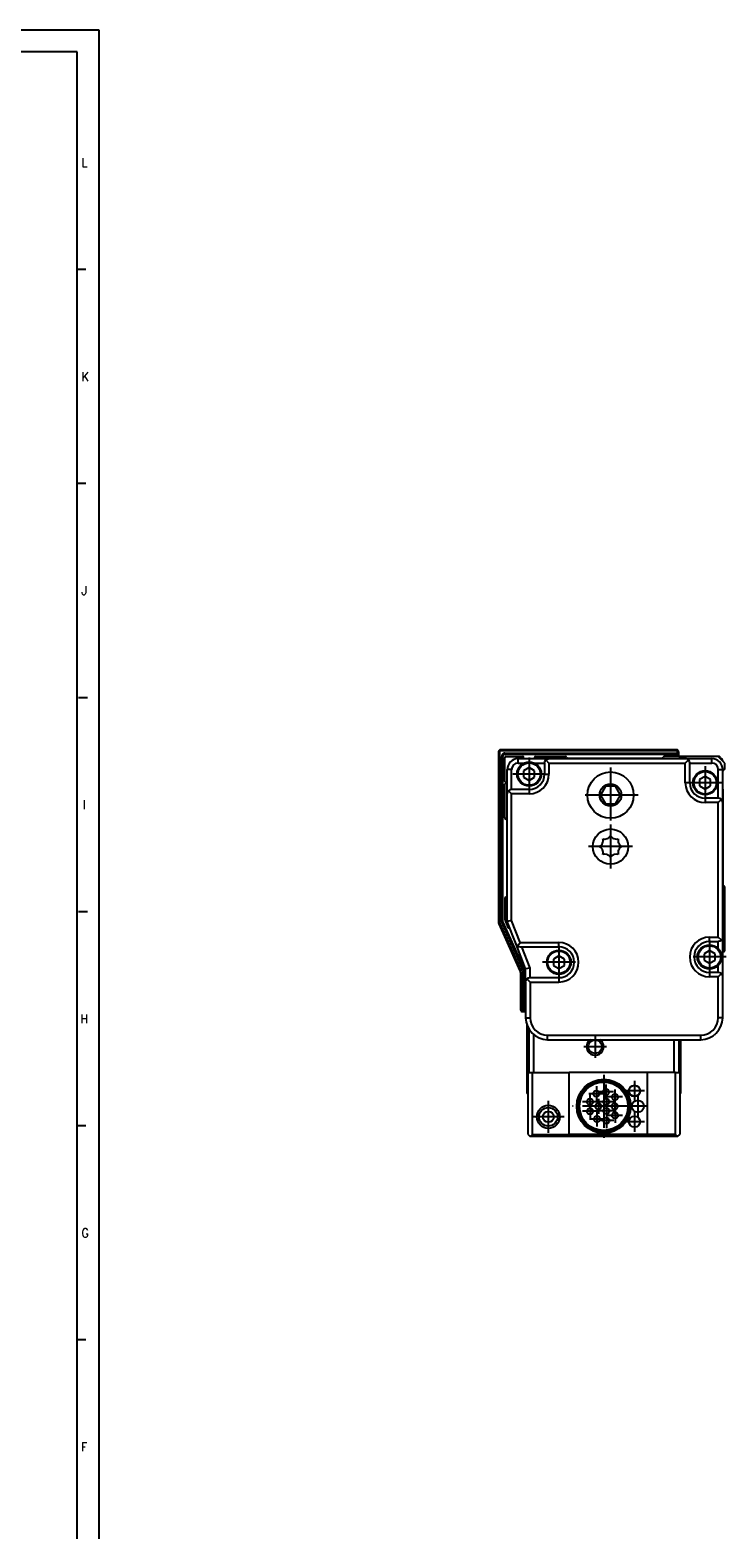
# Model space of a CAD drawing. Header units: inches. Extents: x -381 to 19228, y -418 to 176.
# Tile 14 of 37: x 443 to 601, y -165 to 176. Entities that reach past the tile are written whole.
import ezdxf

# ---------------------------------------------------------------- set-up
doc = ezdxf.new("R2010")
doc.units = ezdxf.units.IN
doc.linetypes.add('DOT_CENTER', pattern=[14, 12, -1, 0, -1])
doc.layers.add('1', color=7, linetype='Continuous')
doc.styles.add('CONVERTER_12', font='txt.shx', dxfattribs={"width": 0.9})

# ---------------------------------------------------------------- blocks, each defined once
blk = doc.blocks.new('Modulo_der__14E___32', base_point=(551.12, -53.93))
at = {"color": 7, "linetype": 'Continuous'}
for p, q in [((551.37, 10.47), (555.12, 10.47)), ((558.12, 10.47), (564.87, 10.47)), ((599.62, 10.47), (587.37, 10.47)), ((592.37, 10.47), (592.42, 10.52)), ((592.42, 10.52), (595.48, 10.52)), ((595.48, 10.52), (599.82, 10.52)), ((601.12, 8.97), (599.62, 10.47)), ((600.12, 10.22), (599.82, 10.52)), ((551.12, 4.77), (551.12, 10.22)), ((552.62, 7.47), (551.62, 7.47)), ((551.62, 1.97), (551.62, 7.47)), ((552.62, 2.97), (552.62, 7.47)), ((554.12, 9.97), (561.12, 9.97)), ((554.12, 8.97), (554.12, 9.97)), ((554.12, 8.97), (555.47, 8.97)), ((555.37, 9.97), (555.37, 10.22)), ((556.62, 7.92), (555.37, 7.19)), ((555.37, 7.19), (555.37, 5.75)), ((555.47, 8.97), (555.51, 8.97)), ((557.87, 7.19), (556.62, 7.92)), ((557.73, 8.97), (557.76, 8.97)), ((557.76, 8.97), (560.12, 8.97)), ((557.87, 10.22), (557.87, 9.97)), ((557.87, 5.75), (557.87, 7.19)), ((560.12, 8.97), (560.2, 9.35)), ((560.12, 8.97), (560.12, 6.47)), ((560.2, 9.35), (560.41, 9.68)), ((560.41, 9.68), (560.53, 9.78)), ((560.41, 9.68), (561.12, 8.97)), ((560.53, 9.78), (560.71, 9.89)), ((560.71, 9.89), (560.74, 9.9)), ((560.74, 9.9), (560.91, 9.95)), ((560.91, 9.95), (561.12, 9.97)), ((561.12, 9.97), (592.12, 9.97)), ((561.12, 8.97), (561.12, 6.47)), ((561.12, 8.97), (592.12, 8.97)), ((586.87, 9.97), (565.37, 9.97)), ((592.12, 9.97), (598.12, 9.97)), ((592.33, 9.95), (592.12, 9.97)), ((592.83, 9.68), (592.12, 8.97)), ((592.12, 4.47), (592.12, 8.97)), ((592.5, 9.9), (592.33, 9.95)), ((592.53, 9.89), (592.5, 9.9)), ((592.71, 9.78), (592.53, 9.89)), ((592.83, 9.68), (592.71, 9.78)), ((593.04, 9.35), (592.83, 9.68)), ((593.12, 8.97), (593.04, 9.35)), ((593.12, 8.97), (598.12, 8.97)), ((593.12, 4.47), (593.12, 8.97)), ((598.12, 8.97), (598.12, 9.97)), ((599.62, 7.47), (600.62, 7.47)), ((599.62, 0.97), (599.62, 7.47)), ((599.87, 10.22), (600.12, 10.22)), ((600.12, 9.97), (600.12, 10.22)), ((600.62, -0.03), (600.62, 7.47)), ((600.62, 7.22), (600.62, 7.25)), ((600.62, 5.97), (600.62, 7.22)), ((600.63, 7.29), (600.64, 7.3)), ((600.63, 7.29), (600.63, 7.27)), ((600.63, 7.27), (600.63, 7.28)), ((600.7, 7.4), (600.68, 7.39)), ((600.73, 7.43), (600.7, 7.4)), ((600.8, 7.46), (600.77, 7.45)), ((600.83, 7.47), (600.8, 7.46)), ((600.94, 7.48), (600.92, 7.48)), ((600.96, 7.49), (600.94, 7.48)), ((601, 7.51), (600.99, 7.5)), ((601.01, 7.52), (601, 7.51)), ((601.03, 7.53), (601.01, 7.52)), ((601.04, 7.54), (601.03, 7.53)), ((601.08, 7.58), (601.04, 7.54)), ((601.12, 7.72), (601.12, 8.97)), ((551.42, 4.47), (551.12, 4.77)), ((551.12, 4.17), (551.42, 4.47)), ((551.12, -3.53), (551.12, 4.17)), ((555.37, 5.75), (556.62, 5.03)), ((556.62, 5.03), (557.87, 5.75)), ((560.12, 6.47), (561.12, 6.47)), ((573.96, 3.68), (572.81, 1.68)), ((576.27, 3.68), (573.96, 3.68)), ((577.42, 1.68), (576.27, 3.68)), ((593.12, 4.47), (592.12, 4.47)), ((596.62, 5.92), (595.37, 5.19)), ((595.37, 5.19), (595.37, 3.75)), ((595.37, 3.75), (596.62, 3.03)), ((597.87, 5.19), (596.62, 5.92)), ((596.62, 3.03), (597.87, 3.75)), ((597.87, 3.75), (597.87, 5.19)), ((600.62, 5.95), (600.62, 5.97)), ((600.62, 5.97), (600.62, 5.95)), ((600.62, 5.93), (600.62, 5.95)), ((551.64, 2.18), (551.62, 1.97)), ((551.62, -27.03), (551.62, 1.97)), ((551.7, 2.35), (551.64, 2.18)), ((551.71, 2.38), (551.7, 2.35)), ((551.81, 2.56), (551.71, 2.38)), ((551.91, 2.68), (551.81, 2.56)), ((552.24, 2.9), (551.91, 2.68)), ((551.91, 2.68), (552.62, 1.97)), ((552.62, 2.97), (552.24, 2.9)), ((556.62, 2.97), (552.62, 2.97)), ((556.62, 1.97), (552.62, 1.97)), ((552.62, -26.84), (552.62, 1.97)), ((556.62, 2.97), (556.62, 1.97)), ((572.81, 1.68), (573.96, -0.32)), ((576.27, -0.32), (577.42, 1.68)), ((599.62, 0.97), (596.62, 0.97)), ((596.62, 0.97), (596.62, -0.03)), ((600, 0.9), (599.62, 0.97)), ((600.33, 0.68), (599.62, -0.03)), ((600.33, 0.68), (600, 0.9)), ((600.43, 0.56), (600.33, 0.68)), ((600.53, 0.38), (600.43, 0.56)), ((600.54, 0.35), (600.53, 0.38)), ((600.6, 0.18), (600.54, 0.35)), ((600.62, -0.03), (600.6, 0.18)), ((600.62, 3), (600.62, 3.01)), ((600.62, 3), (600.62, 2.97)), ((600.62, 2.97), (600.62, 3)), ((600.62, 2.97), (600.62, -18.78)), ((600.62, 2.37), (600.62, 1.32)), ((573.96, -0.32), (576.27, -0.32)), ((599.62, -0.03), (596.62, -0.03)), ((599.62, -30.63), (599.62, -0.03)), ((600.62, -30.63), (600.62, -0.03)), ((551.62, -3.97), (551.62, -3.98)), ((572.62, -10.03), (572.93, -9.81)), ((572.93, -10.25), (572.62, -10.03)), ((572.93, -9.81), (572.98, -9.76)), ((572.98, -9.76), (573.18, -9.51)), ((573.18, -9.51), (573.27, -9.36)), ((573.27, -9.36), (573.3, -9.28)), ((573.3, -9.28), (573.38, -9.03)), ((573.35, -8.26), (573.73, -8.33)), ((573.41, -8.59), (573.35, -8.26)), ((573.38, -9.03), (573.42, -8.7)), ((573.42, -8.64), (573.41, -8.59)), ((573.42, -8.7), (573.42, -8.64)), ((573.73, -8.33), (573.79, -8.33)), ((573.79, -8.33), (574.37, -8.21)), ((574.37, -8.21), (574.6, -8.09)), ((574.6, -8.09), (574.77, -7.96)), ((574.77, -7.96), (574.85, -7.89)), ((574.85, -7.89), (574.9, -7.84)), ((574.9, -7.84), (575.12, -7.53)), ((575.12, -7.53), (575.34, -7.84)), ((575.34, -7.84), (575.38, -7.89)), ((575.38, -7.89), (575.47, -7.96)), ((575.47, -7.96), (575.64, -8.09)), ((575.64, -8.09), (575.87, -8.21)), ((575.87, -8.21), (576.45, -8.33)), ((576.45, -8.33), (576.51, -8.33)), ((576.51, -8.33), (576.89, -8.26)), ((576.89, -8.26), (576.82, -8.59)), ((576.82, -8.59), (576.82, -8.64)), ((576.82, -8.64), (576.82, -8.7)), ((576.82, -8.7), (576.86, -9.03)), ((576.86, -9.03), (576.93, -9.28)), ((576.93, -9.28), (576.97, -9.36)), ((576.97, -9.36), (577.06, -9.51)), ((577.06, -9.51), (577.26, -9.76)), ((577.26, -9.76), (577.31, -9.81)), ((577.31, -9.81), (577.62, -10.03)), ((577.62, -10.03), (577.31, -10.25)), ((572.98, -10.29), (572.93, -10.25)), ((573.18, -10.55), (572.98, -10.29)), ((573.27, -10.7), (573.18, -10.55)), ((573.3, -10.78), (573.27, -10.7)), ((573.38, -11.03), (573.3, -10.78)), ((573.35, -11.8), (573.41, -11.47)), ((573.73, -11.73), (573.35, -11.8)), ((573.42, -11.35), (573.38, -11.03)), ((573.41, -11.47), (573.42, -11.42)), ((573.42, -11.42), (573.42, -11.35)), ((573.79, -11.73), (573.73, -11.73)), ((574.37, -11.84), (573.79, -11.73)), ((574.6, -11.96), (574.37, -11.84)), ((574.77, -12.09), (574.6, -11.96)), ((574.85, -12.17), (574.77, -12.09)), ((574.9, -12.22), (574.85, -12.17)), ((575.12, -12.53), (574.9, -12.22)), ((575.34, -12.22), (575.12, -12.53)), ((575.38, -12.17), (575.34, -12.22)), ((575.47, -12.09), (575.38, -12.17)), ((575.64, -11.96), (575.47, -12.09)), ((575.87, -11.84), (575.64, -11.96)), ((576.45, -11.73), (575.87, -11.84)), ((576.51, -11.73), (576.45, -11.73)), ((576.89, -11.8), (576.51, -11.73)), ((576.86, -11.03), (576.82, -11.35)), ((576.82, -11.35), (576.82, -11.42)), ((576.82, -11.42), (576.82, -11.47)), ((576.82, -11.47), (576.89, -11.8)), ((576.93, -10.78), (576.86, -11.03)), ((576.97, -10.7), (576.93, -10.78)), ((577.06, -10.55), (576.97, -10.7)), ((577.26, -10.29), (577.06, -10.55)), ((577.31, -10.25), (577.26, -10.29)), ((601.12, -33.63), (601.12, -19.28)), ((551.12, -21.78), (551.12, -26.73)), ((551.62, -21.53), (551.37, -21.53)), ((551.14, -26.82), (551.74, -28.37)), ((552.62, -26.84), (551.62, -27.03)), ((553.63, -32.19), (551.62, -27.03)), ((554.56, -31.83), (552.62, -26.84)), ((597.62, -31.63), (597.62, -30.63)), ((597.62, -30.63), (599.62, -30.63)), ((600.33, -31.34), (599.62, -30.63)), ((600.62, -30.63), (600.6, -30.84)), ((600.62, -39.63), (600.62, -30.63)), ((555.82, -37.83), (553.63, -32.19)), ((553.63, -32.19), (553.63, -32.21)), ((553.63, -32.21), (553.84, -32.52)), ((553.84, -32.52), (553.85, -32.53)), ((553.85, -32.53), (553.99, -32.65)), ((553.99, -32.65), (554.56, -31.83)), ((553.99, -32.65), (554.18, -32.75)), ((554.18, -32.75), (554.56, -32.83)), ((554.56, -31.83), (563.37, -31.83)), ((554.56, -32.83), (563.37, -32.83)), ((556.82, -37.64), (554.95, -32.83)), ((563.37, -32.83), (563.37, -31.83)), ((597.62, -33.69), (596.37, -34.41)), ((597.62, -31.63), (599.62, -31.63)), ((598.87, -34.41), (597.62, -33.69)), ((600, -31.55), (599.62, -31.63)), ((599.62, -33.24), (599.62, -31.63)), ((599.62, -33.27), (599.62, -33.24)), ((600.33, -31.34), (600, -31.55)), ((600.43, -31.22), (600.33, -31.34)), ((600.53, -31.04), (600.43, -31.22)), ((600.54, -31.01), (600.53, -31.04)), ((600.6, -30.84), (600.54, -31.01)), ((600.62, -33.88), (600.87, -33.88)), ((563.37, -34.88), (562.12, -35.61)), ((562.12, -35.61), (562.12, -37.05)), ((562.12, -37.05), (563.37, -37.77)), ((564.62, -35.61), (563.37, -34.88)), ((563.37, -37.77), (564.62, -37.05)), ((564.62, -37.05), (564.62, -35.61)), ((596.37, -34.41), (596.37, -35.85)), ((596.37, -35.85), (597.62, -36.57)), ((597.62, -36.57), (598.87, -35.85)), ((598.87, -35.85), (598.87, -34.41)), ((599.62, -37.02), (599.62, -36.99)), ((599.62, -38.63), (599.62, -37.02)), ((600.62, -40.03), (600.62, -36.63)), ((556.82, -37.64), (555.82, -37.83)), ((555.82, -40.83), (555.82, -37.83)), ((555.82, -40.83), (555.9, -40.45)), ((555.82, -40.83), (555.82, -48.93)), ((555.9, -40.45), (556.11, -40.12)), ((556.11, -40.12), (556.44, -39.9)), ((556.82, -40.83), (556.11, -40.12)), ((556.44, -39.9), (556.82, -39.83)), ((556.82, -39.83), (556.82, -37.64)), ((556.82, -39.83), (563.37, -39.83)), ((556.82, -40.83), (563.37, -40.83)), ((556.82, -40.83), (556.82, -48.93)), ((563.37, -39.83), (563.37, -40.83)), ((597.62, -38.63), (597.62, -39.63)), ((599.62, -38.63), (597.62, -38.63)), ((599.62, -39.63), (597.62, -39.63)), ((600, -38.71), (599.62, -38.63)), ((600.33, -38.92), (599.62, -39.63)), ((599.62, -48.93), (599.62, -39.63)), ((600.33, -38.92), (600, -38.71)), ((600.39, -38.99), (600.33, -38.92)), ((600.54, -39.25), (600.39, -38.99)), ((600.56, -39.29), (600.54, -39.25)), ((600.62, -39.63), (600.56, -39.29)), ((600.62, -48.93), (600.62, -39.63)), ((555.82, -48.93), (556.82, -48.93)), ((600.62, -48.93), (599.62, -48.93)), ((560.82, -53.93), (560.82, -52.93)), ((560.82, -52.93), (595.62, -52.93)), ((560.82, -53.93), (595.62, -53.93)), ((595.62, -53.93), (595.62, -52.93))]:
    blk.add_line(p, q, dxfattribs=at)
for centre, radius in [((556.62, 6.47), 2.75), ((556.62, 6.47), 2.55), ((575.12, 1.68), 5.25), ((596.62, 4.47), 2.75), ((596.62, 4.47), 2.55), ((575.12, 1.68), 2.5), ((575.12, -10.03), 4), ((563.37, -36.33), 2.75), ((563.37, -36.33), 2.55), ((597.62, -35.13), 2.75), ((597.62, -35.13), 2.55)]:
    blk.add_circle(centre, radius, dxfattribs=at)
for centre, radius, start, end in [((551.37, 10.22), 0.25, 90, 180), ((555.12, 10.22), 0.25, 0, 90), ((558.12, 10.22), 0.25, 90, 180), ((564.87, 10.22), 0.25, 0, 90), ((587.37, 10.22), 0.25, 90, 180), ((554.12, 7.47), 2.5, 90, 180), ((554.12, 7.47), 1.5, 90, 180), ((565.37, 10.22), 0.25, 180, 270), ((586.87, 10.22), 0.25, 270, 0), ((598.12, 7.47), 2.5, 0, 90), ((598.12, 7.47), 1.5, 0, 90), ((600.87, 7.22), 0.25, 90, 180), ((600.87, 7.72), 0.25, 270, 0), ((556.62, 6.47), 4.5, 270, 0), ((556.62, 6.47), 3.5, 270, 0), ((596.62, 4.47), 4.5, 180, 270), ((596.62, 4.47), 3.5, 180, 270), ((600.37, 3.01), 0.248, 352.1289, 358.1465), ((551.37, -3.53), 0.25, 179.9999, 269.9999), ((551.37, -4.03), 0.25, 12.0001, 89.9999), ((600.87, -18.78), 0.25, 180, 270), ((600.87, -19.28), 0.25, 0, 90), ((551.37, -21.78), 0.25, 90, 180), ((551.37, -26.73), 0.25, 180, 201.3067), ((551.98, -28.28), 0.25, 201.3067, 291.6885), ((552.16, -28.74), 0.25, 84.0002, 111.6883), ((597.62, -35.13), 4.5, 90, 270), ((563.37, -36.33), 4.5, 270, 90), ((563.37, -36.33), 3.5, 270, 90), ((597.62, -35.13), 3.5, 90, 270), ((600.87, -33.63), 0.25, 270, 0), ((600.37, -36.63), 0.25, 0.0035, 9.0038), ((600.12, -40.03), 0.5, 354.002, 0.0019), ((560.82, -48.93), 5, 180, 270), ((560.82, -48.93), 4, 180, 270), ((595.62, -48.93), 4, 270, 0), ((595.62, -48.93), 5, 270, 0)]:
    blk.add_arc(centre, radius, start, end, dxfattribs=at)
at = {"layer": '1', "color": 2, "linetype": 'DOT_CENTER'}
for p, q in [((556.62, 10.22), (556.62, 2.72)), ((575.12, 7.93), (575.12, -4.57)), ((596.62, 8.22), (596.62, 0.72)), ((560.37, 6.47), (552.87, 6.47)), ((600.37, 4.47), (592.87, 4.47)), ((581.37, 1.68), (568.87, 1.68)), ((575.12, -5.03), (575.12, -15.03)), ((580.12, -10.03), (570.12, -10.03)), ((563.37, -32.58), (563.37, -40.08)), ((597.62, -31.38), (597.62, -38.88)), ((567.12, -36.33), (559.62, -36.33)), ((601.37, -35.13), (593.87, -35.13))]:
    blk.add_line(p, q, dxfattribs=at)
blk = doc.blocks.new('CABEZA_1__33', base_point=(556.12, -75.97))
at = {"color": 7, "linetype": 'Continuous'}
for p, q in [((556.12, -50.62), (556.12, -66.17)), ((556.62, -61.37), (556.62, -51.64)), ((557.62, -52.76), (557.62, -61.37)), ((570.57, -53.93), (570.24, -54.14)), ((573, -54.14), (572.68, -53.93)), ((589.62, -61.37), (589.62, -53.93)), ((590.62, -53.93), (590.62, -61.37)), ((591.12, -66.17), (591.12, -53.93)), ((556.37, -61.37), (557.37, -61.37)), ((556.37, -75.47), (556.37, -61.37)), ((557.37, -61.37), (565.69, -61.37)), ((557.37, -75.47), (557.37, -61.37)), ((583.46, -61.37), (565.69, -61.37)), ((565.69, -75.47), (565.69, -61.37)), ((589.62, -61.37), (583.46, -61.37)), ((583.46, -61.37), (583.46, -75.47)), ((589.87, -61.37), (589.62, -61.37)), ((589.87, -61.37), (590.87, -61.37)), ((589.87, -75.47), (589.87, -61.37)), ((590.87, -61.37), (590.87, -75.47)), ((556.37, -66.17), (556.12, -66.17)), ((590.87, -66.17), (591.12, -66.17)), ((556.37, -75.47), (556.87, -75.97)), ((557.37, -75.47), (556.87, -75.97)), ((566.19, -75.97), (556.87, -75.97)), ((557.37, -75.47), (565.69, -75.47)), ((583.46, -75.47), (565.69, -75.47)), ((565.69, -75.47), (566.19, -75.97)), ((582.96, -75.97), (566.19, -75.97)), ((583.46, -75.47), (582.96, -75.97)), ((590.37, -75.97), (582.96, -75.97)), ((589.87, -75.47), (583.46, -75.47)), ((590.37, -75.97), (589.87, -75.47)), ((590.37, -75.97), (590.87, -75.47))]:
    blk.add_line(p, q, dxfattribs=at)
for centre, radius in [((571.62, -55.52), 1.55), ((573.57, -69.07), 6.13), ((573.57, -69.07), 5.9), ((573.57, -69.07), 5.72), ((573.57, -69.07), 5.5), ((580.57, -65.57), 1.28), ((580.57, -65.57), 1.25), ((570.44, -68.04), 0.7), ((571.92, -66.22), 0.7), ((574.07, -65.81), 0.7), ((574.17, -68.03), 0.7), ((576.11, -66.96), 0.7), ((581.32, -69.07), 1.38), ((560.97, -71.47), 2.62), ((560.97, -71.47), 2.1), ((560.97, -71.47), 1.25), ((570.47, -70.19), 0.7), ((572.02, -71.99), 0.7), ((572.37, -69.07), 0.7), ((574.17, -70.11), 0.7), ((576.07, -69.07), 0.7), ((576.14, -71.14), 0.7), ((580.57, -72.57), 1.27), ((580.57, -72.57), 1.25), ((574.17, -72.32), 0.7)]:
    blk.add_circle(centre, radius, dxfattribs=at)
for start, end in [(135.0001, 224.9999), (224.9998, 44.9998)]:
    blk.add_arc((571.62, -55.52), 1.95, start, end, dxfattribs=at)
at = {"layer": '1', "color": 2, "linetype": 'DOT_CENTER'}
for p, q in [((571.62, -52.97), (571.62, -58.07)), ((574.17, -55.52), (569.07, -55.52)), ((571.92, -64.52), (571.92, -67.92)), ((573.57, -61.94), (573.57, -76.21)), ((574.07, -64.11), (574.07, -67.51)), ((580.57, -63.3), (580.57, -67.85)), ((560.97, -67.85), (560.97, -75.09)), ((572.14, -68.04), (568.74, -68.04)), ((573.62, -66.22), (570.22, -66.22)), ((570.44, -66.34), (570.44, -69.74)), ((575.77, -65.81), (572.37, -65.81)), ((572.37, -67.37), (572.37, -70.77)), ((575.87, -68.03), (572.47, -68.03)), ((574.17, -66.33), (574.17, -69.73)), ((577.81, -66.96), (574.41, -66.96)), ((576.07, -67.37), (576.07, -70.77)), ((576.11, -65.26), (576.11, -68.66)), ((582.85, -65.57), (578.3, -65.57)), ((581.32, -66.7), (581.32, -71.45)), ((564.59, -71.47), (557.35, -71.47)), ((580.71, -69.07), (566.44, -69.07)), ((572.17, -70.19), (568.77, -70.19)), ((570.47, -68.49), (570.47, -71.89)), ((574.07, -69.07), (570.67, -69.07)), ((572.02, -70.29), (572.02, -73.69)), ((575.87, -70.11), (572.47, -70.11)), ((574.17, -68.41), (574.17, -71.81)), ((574.17, -70.62), (574.17, -74.02)), ((577.77, -69.07), (574.37, -69.07)), ((577.84, -71.14), (574.44, -71.14)), ((576.14, -69.44), (576.14, -72.84)), ((583.7, -69.07), (578.95, -69.07)), ((580.57, -70.3), (580.57, -74.85)), ((573.72, -71.99), (570.32, -71.99)), ((575.87, -72.32), (572.47, -72.32)), ((582.85, -72.57), (578.3, -72.57))]:
    blk.add_line(p, q, dxfattribs=at)
blk = doc.blocks.new('Modulo_izq__K__1__34', base_point=(549.66, -53.71))
at = {"color": 7, "linetype": 'Continuous'}
for p, q in [((549.71, 11.75), (549.66, 11.67)), ((550.77, 10.83), (550.71, 10.75)), ((550.93, 10.94), (550.84, 10.89)), ((551.12, 10.97), (550.98, 10.95)), ((590.31, 11.94), (590.27, 11.95)), ((590.4, 11.89), (590.31, 11.94)), ((600.63, 7.27), (600.62, 7.22)), ((600.64, 7.33), (600.63, 7.28)), ((600.67, 7.37), (600.64, 7.33)), ((600.69, 7.4), (600.68, 7.38)), ((600.74, 7.43), (600.71, 7.41)), ((600.8, 7.46), (600.75, 7.44)), ((600.62, -39.03), (600.65, -39.03)), ((600.65, -41.01), (600.65, -39.03)), ((600.62, -41.01), (600.62, -41.03)), ((600.62, -41.01), (600.65, -41.01)), ((600.62, -48.93), (600.62, -41.03)), ((554.64, -47.17), (554.71, -47.3)), ((554.77, -47.38), (554.84, -47.44)), ((554.98, -47.5), (555.12, -47.53)), ((555.92, -49.85), (555.93, -49.97)), ((555.93, -49.97), (555.96, -50.08)), ((600.16, -51.01), (600.19, -50.96)), ((600.19, -50.96), (600.2, -50.93)), ((597.05, -53.71), (597.16, -53.68)), ((597.16, -53.68), (597.27, -53.64)), ((598.89, -52.7), (598.96, -52.64)), ((598.96, -52.64), (599.02, -52.58))]:
    blk.add_line(p, q, dxfattribs=at)
blk = doc.blocks.new('Modulos_intermedio__FL-14__11__35', base_point=(549.62, -47.53))
at = {"color": 7, "linetype": 'Continuous'}
for p, q in [((549.64, 11.62), (549.62, 11.47)), ((549.87, 11.47), (549.62, 11.47)), ((549.62, 11.47), (549.62, -27.21)), ((549.71, 11.75), (549.64, 11.62)), ((549.84, 11.89), (549.71, 11.75)), ((549.98, 11.95), (549.84, 11.89)), ((549.88, 11.55), (549.87, 11.47)), ((549.87, 11.47), (549.87, -27.21)), ((549.89, 11.57), (549.88, 11.55)), ((549.91, 11.61), (549.89, 11.57)), ((549.95, 11.65), (549.91, 11.61)), ((549.98, 11.68), (549.95, 11.65)), ((550.12, 11.97), (549.98, 11.95)), ((550.03, 11.7), (549.98, 11.68)), ((550.05, 11.71), (550.03, 11.7)), ((550.12, 11.72), (550.05, 11.71)), ((550.12, 11.72), (550.12, 11.97)), ((590.12, 11.97), (550.12, 11.97)), ((590.12, 11.72), (550.12, 11.72)), ((550.4, 10.69), (550.37, 10.47)), ((550.62, 10.47), (550.37, 10.47)), ((550.37, -27.1), (550.37, 10.47)), ((550.43, 10.76), (550.4, 10.69)), ((550.5, 10.89), (550.43, 10.76)), ((550.59, 11), (550.5, 10.89)), ((550.71, 11.1), (550.59, 11)), ((550.64, 10.62), (550.62, 10.47)), ((550.62, -27.04), (550.62, 10.47)), ((550.71, 10.75), (550.64, 10.62)), ((550.84, 11.17), (550.71, 11.1)), ((550.84, 10.89), (550.71, 10.75)), ((550.91, 11.19), (550.84, 11.17)), ((550.98, 10.95), (550.84, 10.89)), ((551.12, 11.22), (550.91, 11.19)), ((551.12, 10.97), (550.98, 10.95)), ((551.12, 10.97), (551.12, 11.22)), ((551.12, 11.22), (590.12, 11.22)), ((551.12, 10.97), (590.12, 10.97)), ((590.12, 11.72), (590.12, 11.97)), ((590.27, 11.95), (590.12, 11.97)), ((590.2, 11.71), (590.12, 11.72)), ((590.12, 11.22), (590.2, 11.23)), ((590.12, 10.97), (590.12, 11.22)), ((590.12, 10.97), (590.27, 11)), ((590.22, 11.7), (590.2, 11.71)), ((590.2, 11.23), (590.22, 11.24)), ((590.26, 11.68), (590.22, 11.7)), ((590.22, 11.24), (590.26, 11.27)), ((590.3, 11.65), (590.26, 11.68)), ((590.26, 11.27), (590.3, 11.3)), ((590.31, 11.94), (590.27, 11.95)), ((590.27, 11), (590.4, 11.06)), ((590.33, 11.61), (590.3, 11.65)), ((590.3, 11.3), (590.33, 11.33)), ((590.4, 11.89), (590.31, 11.94)), ((590.35, 11.57), (590.33, 11.61)), ((590.33, 11.33), (590.35, 11.38)), ((590.36, 11.55), (590.35, 11.57)), ((590.35, 11.38), (590.36, 11.4)), ((590.37, 11.47), (590.36, 11.55)), ((590.36, 11.4), (590.37, 11.47)), ((590.37, 11.47), (590.62, 11.47)), ((590.54, 11.75), (590.4, 11.89)), ((590.4, 11.06), (590.54, 11.2)), ((590.58, 11.67), (590.54, 11.75)), ((590.54, 11.2), (590.6, 11.33)), ((590.6, 11.62), (590.58, 11.67)), ((590.62, 11.47), (590.6, 11.62)), ((590.6, 11.33), (590.62, 11.47)), ((590.62, 11.03), (590.62, 11.47)), ((590.62, 10.47), (590.62, 11.03)), ((590.62, 10.47), (592.37, 10.47)), ((600.74, 7.43), (600.76, 7.45)), ((600.84, 7.47), (600.86, 7.47)), ((600.62, -18.76), (600.62, 5.97)), ((549.87, -27.21), (549.62, -27.21)), ((549.62, -27.21), (549.65, -27.42)), ((549.87, -27.21), (549.89, -27.36)), ((550.37, -27.1), (550.62, -27.04)), ((555.37, -38.17), (550.37, -27.1)), ((555.62, -38.11), (550.62, -27.04)), ((549.65, -27.42), (549.7, -27.59)), ((549.7, -27.59), (549.71, -27.62)), ((549.94, -27.52), (549.71, -27.62)), ((549.71, -27.62), (554.53, -38.3)), ((549.89, -27.36), (549.94, -27.52)), ((549.94, -27.52), (554.76, -38.19)), ((600.87, -33.88), (600.62, -33.88)), ((600.62, -36.63), (600.62, -33.88)), ((554.76, -38.19), (554.53, -38.3)), ((554.53, -38.3), (554.55, -38.33)), ((554.55, -38.33), (554.6, -38.5)), ((554.6, -38.5), (554.62, -38.71)), ((554.62, -38.71), (554.62, -47.03)), ((554.87, -38.71), (554.62, -38.71)), ((554.76, -38.19), (554.84, -38.45)), ((554.84, -38.45), (554.87, -38.71)), ((554.87, -38.71), (554.87, -47.03)), ((555.37, -38.17), (555.62, -38.11)), ((555.37, -47.03), (555.37, -38.17)), ((555.62, -47.03), (555.62, -38.11)), ((554.62, -47.03), (554.64, -47.17)), ((554.87, -47.03), (554.62, -47.03)), ((554.64, -47.17), (554.71, -47.3)), ((554.71, -47.3), (554.84, -47.44)), ((554.84, -47.44), (554.98, -47.5)), ((554.87, -47.03), (554.88, -47.1)), ((554.88, -47.1), (554.89, -47.12)), ((554.89, -47.12), (554.91, -47.16)), ((554.91, -47.16), (554.95, -47.2)), ((554.95, -47.2), (554.98, -47.23)), ((554.98, -47.23), (555.03, -47.26)), ((554.98, -47.5), (555.12, -47.53)), ((555.03, -47.26), (555.05, -47.27)), ((555.05, -47.27), (555.12, -47.28)), ((555.12, -47.28), (555.2, -47.27)), ((555.12, -47.28), (555.12, -47.53)), ((555.12, -47.53), (555.27, -47.5)), ((555.12, -47.53), (555.82, -47.53)), ((555.2, -47.27), (555.22, -47.26)), ((555.22, -47.26), (555.26, -47.23)), ((555.26, -47.23), (555.3, -47.2)), ((555.27, -47.5), (555.4, -47.44)), ((555.3, -47.2), (555.33, -47.17)), ((555.33, -47.17), (555.35, -47.12)), ((555.35, -47.12), (555.36, -47.1)), ((555.36, -47.1), (555.37, -47.03)), ((555.62, -47.03), (555.37, -47.03)), ((555.4, -47.44), (555.54, -47.3)), ((555.54, -47.3), (555.6, -47.17)), ((555.6, -47.17), (555.62, -47.03))]:
    blk.add_line(p, q, dxfattribs=at)
for centre, radius, start, end in [((591.12, 10.47), 0.75, 131.8103, 179.9998), ((600.12, 9.47), 0.5, 0, 90)]:
    blk.add_arc(centre, radius, start, end, dxfattribs=at)
blk = doc.blocks.new('F-182__36', base_point=(549.62, -75.97))
for name, p in [('Modulos_intermedio__FL-14__11__35', (549.62, -47.53)), ('Modulo_izq__K__1__34', (549.66, -53.71)), ('Modulo_der__14E___32', (551.12, -53.93)), ('CABEZA_1__33', (556.12, -75.97))]:
    blk.add_blockref(name, p)
blk = doc.blocks.new('Derecha1', base_point=(575.37, -32))
blk.add_blockref('F-182__36', (549.62, -75.97))
blk = doc.blocks.new('Marco_a1', base_point=(38.87, -121.38))
at = {"layer": '1', "color": 2, "linetype": 'Continuous'}
for p, q in [((458.87, 175.62), (-381.13, 175.62)), ((458.87, -418.38), (458.87, 175.62)), ((455.87, 121.15), (453.87, 121.15)), ((455.87, 72.49), (453.87, 72.49)), ((456.18, 23.82), (454.18, 23.82)), ((456.18, -24.85), (454.18, -24.85)), ((455.87, -73.51), (453.87, -73.51)), ((455.87, -122.18), (453.87, -122.18))]:
    blk.add_line(p, q, dxfattribs=at)
at = {"layer": '1', "color": 7, "linetype": 'Continuous'}
for p, q in [((453.87, 170.62), (-361.13, 170.62)), ((453.87, -413.38), (453.87, 170.62))]:
    blk.add_line(p, q, dxfattribs=at)
at = {"layer": '1', "color": 2, "char_height": 2, "attachment_point": 4, "line_spacing_factor": 1.20048, "style": 'CONVERTER_12'}
for s, insert in [('L', (454.87, 145.49)), ('K', (454.87, 96.82)), ('J', (454.87, 48.15)), ('I', (455.18, -0.51)), ('H', (454.62, -49.18)), ('G', (454.87, -97.85)), ('F', (454.77, -146.51))]:
    blk.add_mtext(s, dxfattribs=dict(at, insert=insert))
blk = doc.blocks.new('Top', base_point=(38.87, -121.38))
blk.add_blockref('Marco_a1', (38.87, -121.38))
blk = doc.blocks.new('_dummy_frame', base_point=(-381.13, -418.38))
blk.add_blockref('Top', (38.87, -121.38))

msp = doc.modelspace()

# ---------------------------------------------------------------- block references
msp.add_blockref('Derecha1', (575.37, -32))
at = {"layer": '1'}
msp.add_blockref('_dummy_frame', (-381.13, -418.38), dxfattribs=at)

doc.saveas('drawing.dxf')
